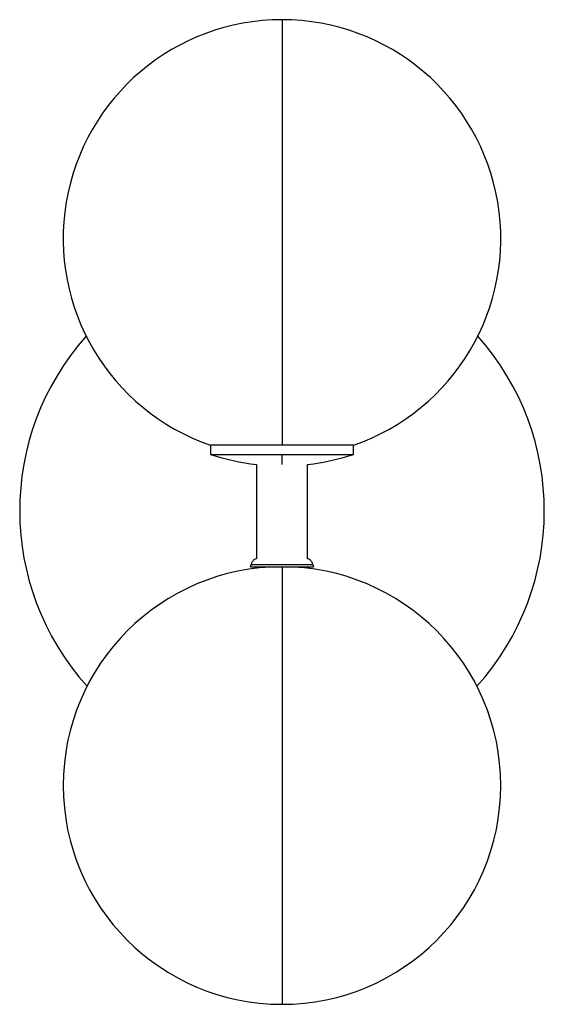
# Paper-space layout '_Derecha' of a CAD drawing. Header units: inches. Extents: x -2.36 to 2.36, y -1.97 to 6.89.
import ezdxf

# ---------------------------------------------------------------- set-up
doc = ezdxf.new("R2010")
doc.units = ezdxf.units.IN
doc.header["$MEASUREMENT"] = 0

psp = doc.layouts.new('_Derecha')

# ---------------------------------------------------------------- linework, layer by layer
at = {"color": 7, "linetype": 'Continuous', "lineweight": 25}
for p, q in [((-0.6444, 3.0627), (-0.6444, 2.9796)), ((0.6444, 2.9796), (0.6444, 3.0627)), ((-0.2303, 2.8885), (-0.2303, 2.0412)), ((0.2303, 2.0412), (0.2303, 2.8898)), ((-0.2833, 1.9685), (-0.2779, 1.9889)), ((0.2779, 1.9889), (0.2833, 1.9685))]:
    psp.add_line(p, q, dxfattribs=at)
for centre, radius, start, end in [((0, 4.9227), 1.9685, 289.10835, 250.89139), ((0, 2.4732), 2.36, 138.27587, 222.00097), ((0, 2.4732), 2.36, 317.99903, 41.72413), ((0, 4.9227), 2.0472, 251.65474, 263.5281), ((0, 4.9227), 2.0472, 276.46222, 288.3464), ((0, 0), 1.9685, 90, 270), ((0, 0), 1.9685, 270, 90)]:
    psp.add_arc(centre, radius, start, end, dxfattribs=at)
for points, knots in [([(0, 6.8913), (0, 6.8913), (0, 6.7263), (0, 6.1252), (0, 5.7084), (0, 4.7905), (0, 4.319), (0, 3.5183), (0, 3.2151), (0, 3.0627)], [0, 0, 0, 0, 0.25, 0.25, 0.5, 0.5, 0.75, 0.75, 1, 1, 1, 1]), ([(0, 3.0627), (-0.1709, 3.0627), (-0.3348, 3.0627), (-0.5765, 3.0627), (-0.6444, 3.0627), (-0.6444, 3.0627)], [0, 0, 0, 0, 0.5, 0.5, 1, 1, 1, 1]), ([(0.6444, 3.0627), (0.6444, 3.0627), (0.5765, 3.0627), (0.3348, 3.0627), (0.1709, 3.0627), (0, 3.0627)], [0, 0, 0, 0, 0.5, 0.5, 1, 1, 1, 1]), ([(-0.6444, 2.9796), (-0.6444, 2.9796), (-0.5765, 2.9796), (-0.3348, 2.9796), (-0.1709, 2.9796), (0, 2.9796)], [0, 0, 0, 0, 0.5, 0.5, 1, 1, 1, 1]), ([(0, 2.9796), (0.1709, 2.9796), (0.3348, 2.9796), (0.5765, 2.9796), (0.6444, 2.9796), (0.6444, 2.9796)], [0, 0, 0, 0, 0.5, 0.5, 1, 1, 1, 1]), ([(0, 2.8891), (0, 2.8983), (0, 2.9173), (0, 2.9584), (0, 2.9796)], [0, 0, 0, 0, 0.48553, 1, 1, 1, 1]), ([(-0.2303, 2.0412), (-0.237, 2.0382), (-0.2518, 2.0315), (-0.2689, 2.0128), (-0.2749, 1.9967), (-0.2779, 1.9889)], [0, 0, 0, 0, 0.299743, 0.659415, 1, 1, 1, 1]), ([(0.2779, 1.9889), (0.2749, 1.9967), (0.2689, 2.0128), (0.2518, 2.0315), (0.237, 2.0382), (0.2303, 2.0412)], [0, 0, 0, 0, 0.340585, 0.700257, 1, 1, 1, 1]), ([(-0.2833, 1.9685), (-0.2833, 1.9685), (-0.2832, 1.9685), (-0.2828, 1.9685), (-0.282, 1.9685), (-0.2809, 1.9685), (-0.2796, 1.9685), (-0.2768, 1.9685), (-0.2716, 1.9685), (-0.2622, 1.9685), (-0.2503, 1.9685), (-0.2312, 1.9685), (-0.2016, 1.9685), (-0.1584, 1.9685), (-0.1091, 1.9685), (-0.0556, 1.9685), (0, 1.9685), (0.0556, 1.9685), (0.1091, 1.9685), (0.1584, 1.9685), (0.2016, 1.9685), (0.2312, 1.9685), (0.2503, 1.9685), (0.2622, 1.9685), (0.2716, 1.9685), (0.2776, 1.9685), (0.2811, 1.9685), (0.283, 1.9685), (0.2832, 1.9685), (0.2833, 1.9685)], [0, 0, 0, 0, 0.010447, 0.020871, 0.031284, 0.041697, 0.052121, 0.062567, 0.09384, 0.125112, 0.156385, 0.187657, 0.250127, 0.312596, 0.375066, 0.437535, 0.500004, 0.562474, 0.624943, 0.687412, 0.749882, 0.812351, 0.843623, 0.874896, 0.906168, 0.937441, 0.958309, 0.979132, 1, 1, 1, 1]), ([(-0.2779, 1.9889), (-0.2779, 1.9889), (-0.275, 1.9889), (-0.2626, 1.9889), (-0.2571, 1.9889), (-0.2425, 1.9889), (-0.2334, 1.9889), (-0.2112, 1.9889), (-0.198, 1.9889), (-0.1674, 1.9889), (-0.15, 1.9889), (-0.1115, 1.9889), (-0.0905, 1.9889), (-0.0463, 1.9889), (-0.0232, 1.9889), (0.0232, 1.9889), (0.0463, 1.9889), (0.0905, 1.9889), (0.1115, 1.9889), (0.15, 1.9889), (0.1674, 1.9889), (0.198, 1.9889), (0.2112, 1.9889), (0.2334, 1.9889), (0.2425, 1.9889), (0.2571, 1.9889), (0.2626, 1.9889), (0.275, 1.9889), (0.2779, 1.9889), (0.2779, 1.9889)], [0, 0, 0, 0, 0.125, 0.125, 0.1875, 0.1875, 0.25, 0.25, 0.3125, 0.3125, 0.375, 0.375, 0.4375, 0.4375, 0.5, 0.5, 0.5625, 0.5625, 0.625, 0.625, 0.6875, 0.6875, 0.75, 0.75, 0.8125, 0.8125, 0.875, 0.875, 1, 1, 1, 1]), ([(0, 1.9685), (0, 1.9685), (0, 1.7611), (0, 1.0228), (0, 0.5221), (0, -0.5221), (0, -1.0228), (0, -1.7611), (0, -1.9685), (0, -1.9685)], [0, 0, 0, 0, 0.25, 0.25, 0.5, 0.5, 0.75, 0.75, 1, 1, 1, 1])]:
    psp.add_open_spline(points, degree=3, knots=knots, dxfattribs=at)

doc.saveas('drawing.dxf')
